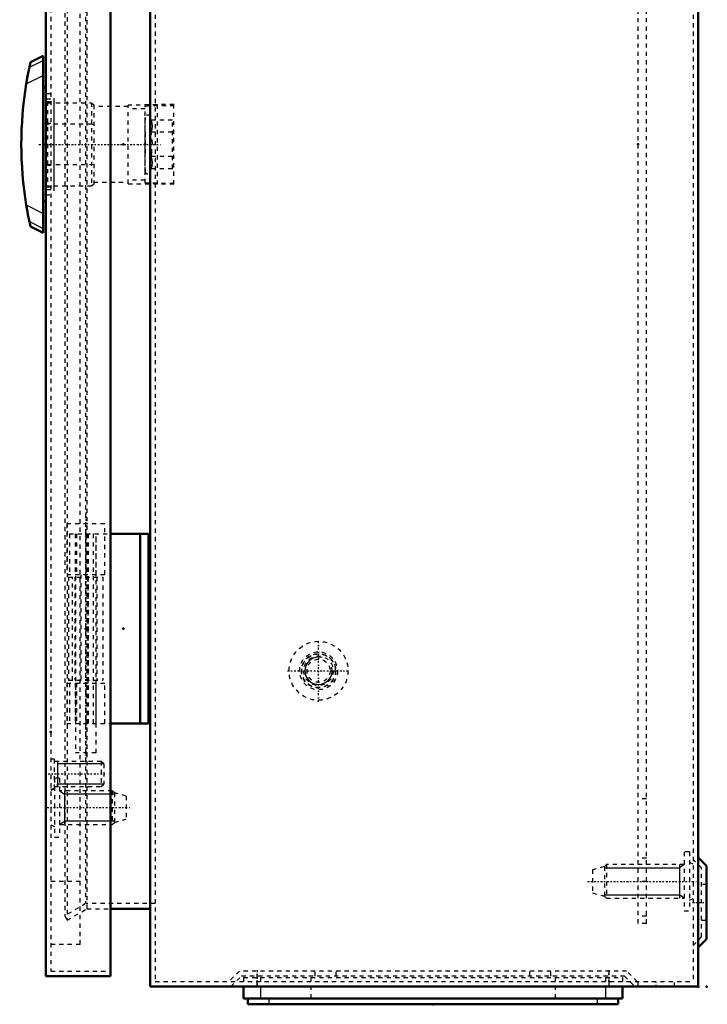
# Model space of a CAD drawing. Header units: millimetres. Extents: x 0 to 1077, y 0 to 862.
# Tile 1 of 4: x 0 to 163, y 197 to 431. Entities that reach past the tile are written whole.
import ezdxf

# ---------------------------------------------------------------- set-up
doc = ezdxf.new("R2010")
doc.units = ezdxf.units.MM
doc.linetypes.add('Center', pattern=[1.5, 0.45, -0.5, 0.05, -0.5])
doc.linetypes.add('Dashed', pattern=[2, 1, -1])
for name, color, linetype, lineweight in [('2d ConnectionPoints', 7, 'Continuous', 50), ('AM_0', 7, 'Continuous', 50), ('AM_4', 3, 'Continuous', 25), ('AM_5', 3, 'Continuous', 25), ('AM_7', 7, 'Center', 25), ('AM_9', 6, 'Dashed', 25)]:
    doc.layers.add(name, color=color, linetype=linetype, lineweight=lineweight)

# ---------------------------------------------------------------- blocks, each defined once
blk = doc.blocks.new('8_AG01S_GPG_0__0_in_MAS0403015R5_0__1300')
at = {"layer": 'AM_0'}
for p, q in [((52.8, 201.7), (52.8, 198.9)), ((142.8, 201.7), (142.8, 198.9)), ((52.8, 198.9), (142.8, 198.9))]:
    blk.add_line(p, q, dxfattribs=at)
at = {"layer": 'AM_4'}
for p, q in [((56.8, 201.7), (56.8, 198.9)), ((138.8, 201.7), (138.8, 198.9))]:
    blk.add_line(p, q, dxfattribs=at)
at = {"layer": 'AM_9'}
for p, q in [((52.8, 203.9), (52.8, 201.7)), ((52.8, 203.9), (142.8, 203.9)), ((56.8, 203.9), (56.8, 201.7)), ((68.8, 203.9), (68.8, 198.9)), ((126.8, 203.9), (126.8, 198.9)), ((138.8, 203.9), (138.8, 201.7)), ((142.8, 203.9), (142.8, 201.7))]:
    blk.add_line(p, q, dxfattribs=at)
blk = doc.blocks.new('9_AF01SR5_GP_0__0_in_MAS0403015R5_0__1300')
at = {"layer": 'AM_0'}
for p, q in [((53.8, 198.9), (53.8, 197.5)), ((141.8, 198.9), (141.8, 197.5)), ((53.8, 197.5), (141.8, 197.5))]:
    blk.add_line(p, q, dxfattribs=at)
at = {"layer": 'AM_4'}
for p, q in [((58.8, 198.9), (58.8, 197.5)), ((136.8, 198.9), (136.8, 197.5))]:
    blk.add_line(p, q, dxfattribs=at)
blk = doc.blocks.new('10_AMP04030_MPL_0__0_in_MAS0403015R5_0__1300')
at = {"layer": 'AM_9'}
for p, q in [((146.5, 216.7), (146.5, 586.7)), ((148.5, 586.7), (146.5, 586.7)), ((148.5, 584.95), (146.5, 584.95)), ((148.5, 216.7), (148.5, 586.7)), ((148.5, 576.7), (146.5, 576.7)), ((146.5, 571.2), (148.5, 571.2)), ((148.5, 557.1), (146.5, 557.1)), ((148.5, 246.3), (146.5, 246.3)), ((148.5, 232.2), (146.5, 232.2)), ((148.5, 226.7), (146.5, 226.7)), ((148.5, 218.45), (146.5, 218.45)), ((148.5, 216.7), (146.5, 216.7))]:
    blk.add_line(p, q, dxfattribs=at)
blk = doc.blocks.new('12_ALL503_0_0__0_in_MAS0403015R5_0__1300')
at = {"layer": 'AM_0'}
for p, q in [((2.16, 421.2), (1.91, 420.02)), ((5.2, 422.7), (2.16, 421.2)), ((5.2, 422.7), (5.2, 380.7)), ((5.8, 415.2), (5.2, 415.2)), ((5.2, 388.2), (5.8, 388.2)), ((1.91, 383.38), (2.16, 382.2)), ((2.16, 382.2), (5.2, 380.7))]:
    blk.add_line(p, q, dxfattribs=at)
for points in [[(1.91, 420.02), (1.83, 419.66), (1.71, 419.03), (1.49, 417.88), (1.25, 416.56), (1.17, 416.07)], [(1.17, 387.33), (1.31, 386.51), (1.45, 385.73), (1.58, 384.99), (1.71, 384.34), (1.85, 383.68), (1.91, 383.38)]]:
    blk.add_lwpolyline(points, dxfattribs=at)
blk.add_arc((88.9, 401.7), 88.9, 170.6956, 189.3044, dxfattribs=at)
at = {"layer": 'AM_4'}
for p, q in [((1.91, 420.02), (5.2, 421.65)), ((1.17, 416.07), (5.2, 418.07)), ((1.17, 387.33), (5.2, 385.33)), ((1.91, 383.38), (5.2, 381.75))]:
    blk.add_line(p, q, dxfattribs=at)
at = {"layer": 'AM_5'}
blk.add_line((7.7, 412.7), (7.7, 390.7), dxfattribs=at)
at = {"layer": 'AM_7'}
blk.add_line((4.19, 401.7), (33.29, 401.7), dxfattribs=at)
at = {"layer": 'AM_9'}
for p, q in [((6.2, 411.85), (6.2, 391.55)), ((6.2, 411.6), (16.7, 411.6)), ((16.7, 411.6), (17.2, 411.1)), ((16.7, 411.6), (16.7, 391.8)), ((17.2, 411.1), (17.2, 392.3)), ((25.38, 410.7), (17.2, 410.7)), ((32.26, 411.1), (25.38, 411.02)), ((25.38, 392.38), (25.38, 411.02)), ((29.38, 410.19), (25.38, 410.19)), ((29.38, 410.89), (36.26, 410.97)), ((29.38, 392.51), (29.38, 410.89)), ((32.26, 411.16), (32.26, 392.24)), ((36.26, 411.16), (32.26, 411.16)), ((36.26, 392.24), (36.26, 411.16)), ((29.39, 407.47), (29.38, 407.47)), ((29.4, 408.08), (29.39, 407.47)), ((29.4, 395.32), (29.4, 408.08)), ((30.86, 407.47), (30.56, 408.29)), ((30.56, 395.11), (30.56, 408.29)), ((35.88, 407.47), (30.86, 407.47)), ((35.88, 395.93), (35.88, 407.47)), ((6.2, 406.32), (5.8, 406.32)), ((16.7, 406.49), (6.2, 406.49)), ((17.2, 406.38), (16.7, 406.49)), ((29.39, 404.59), (29.38, 404.59)), ((29.39, 404.59), (29.39, 398.81)), ((35.88, 404.59), (30.86, 404.59)), ((29.39, 398.81), (29.38, 398.81)), ((35.88, 398.81), (30.86, 398.81)), ((5.8, 397.08), (6.2, 397.08)), ((6.2, 396.91), (16.7, 396.91)), ((16.7, 396.91), (17.2, 397.02)), ((29.39, 395.93), (29.38, 395.93)), ((29.39, 395.93), (29.4, 395.32)), ((30.56, 395.11), (30.86, 395.93)), ((35.88, 395.93), (30.86, 395.93)), ((29.38, 393.21), (25.38, 393.21)), ((16.7, 391.8), (6.2, 391.8)), ((17.2, 392.3), (16.7, 391.8)), ((17.2, 392.7), (25.38, 392.7)), ((25.38, 392.38), (32.26, 392.3)), ((36.26, 392.43), (29.38, 392.51)), ((36.26, 392.24), (32.26, 392.24))]:
    blk.add_line(p, q, dxfattribs=at)
for points in [[(30.86, 404.59), (31.06, 405.29), (31.14, 406), (31.07, 406.74), (30.86, 407.47)], [(30.86, 398.81), (30.98, 399.56), (31.13, 402.01), (30.87, 404.52), (30.86, 404.59)], [(30.86, 395.93), (31.06, 396.63), (31.14, 397.34), (31.07, 398.08), (30.86, 398.81)]]:
    blk.add_lwpolyline(points, dxfattribs=at)
for centre, start, end in [((30, 408.08), 20, 179.6782), ((30, 395.32), 180.3218, 340)]:
    blk.add_arc(centre, 0.6, start, end, dxfattribs=at)
blk = doc.blocks.new('13_ADP04030R5_0__0_in_MAS0403015R5_0__1300')
at = {"layer": 'AM_0'}
for p, q in [((5.8, 599.2), (21.2, 599.2)), ((5.8, 599.2), (5.8, 204.2)), ((21.2, 599.2), (21.2, 204.2)), ((5.8, 204.2), (21.2, 204.2))]:
    blk.add_line(p, q, dxfattribs=at)
at = {"layer": 'AM_5'}
for p, q in [((8.6, 554.2), (8.6, 553.59)), ((8.6, 554.2), (8.6, 548.2)), ((10.3, 553.59), (8.6, 553.59)), ((19.6, 553.59), (10.3, 553.59)), ((10.3, 548.81), (8.6, 548.81)), ((8.6, 548.2), (8.6, 548.81)), ((19.6, 548.81), (10.3, 548.81)), ((8.6, 255.2), (8.6, 254.59)), ((8.6, 255.2), (8.6, 249.2)), ((10.3, 254.59), (8.6, 254.59)), ((19.6, 254.59), (10.3, 254.59)), ((10.3, 249.81), (8.6, 249.81)), ((8.6, 249.2), (8.6, 249.81)), ((9.1, 248.2), (10.27, 247.43)), ((10.27, 248.2), (10.27, 240.2)), ((19.6, 249.81), (10.3, 249.81)), ((10.3, 247.43), (10.27, 247.43)), ((22.1, 247.43), (10.3, 247.43)), ((9.1, 240.2), (10.27, 240.97)), ((10.3, 240.97), (10.27, 240.97)), ((22.1, 240.97), (10.3, 240.97))]:
    blk.add_line(p, q, dxfattribs=at)
at = {"layer": 'AM_7'}
for p, q in [((6.37, 551.2), (20.23, 551.2)), ((6.37, 252.2), (20.23, 252.2)), ((6.1, 244.2), (25.79, 244.2))]:
    blk.add_line(p, q, dxfattribs=at)
at = {"layer": 'AM_9'}
for p, q in [((21.2, 598), (7, 598)), ((7, 598), (7, 205.4)), ((14, 591.7), (7, 591.7)), ((14, 211.7), (14, 591.7)), ((14, 576.7), (7, 576.7)), ((7.8, 554.7), (7, 554.7)), ((7.8, 554.7), (7.8, 547.7)), ((18.99, 554.2), (7.8, 554.2)), ((19.6, 553.59), (18.99, 554.2)), ((18.99, 554.2), (18.99, 548.2)), ((19.6, 553.59), (19.6, 548.81)), ((7, 547.7), (7.8, 547.7)), ((7.8, 548.2), (18.99, 548.2)), ((18.99, 548.2), (19.6, 548.81)), ((11.2, 528.95), (11.2, 504.45)), ((11.2, 528.95), (19.4, 528.95)), ((12.13, 504.45), (12.13, 528.95)), ((12.7, 528.95), (12.7, 504.45)), ((17.9, 528.95), (17.9, 504.45)), ((19.4, 528.95), (19.4, 504.45)), ((11.2, 504.45), (19.4, 504.45)), ((7, 413.7), (5.8, 413.7)), ((7, 412.45), (5.8, 412.45)), ((7, 411.85), (5.8, 411.85)), ((7, 406.67), (5.8, 406.67)), ((7, 396.73), (5.8, 396.73)), ((7, 391.55), (5.8, 391.55)), ((7, 390.95), (5.8, 390.95)), ((5.8, 389.7), (7, 389.7)), ((11.2, 298.95), (11.2, 274.45)), ((11.2, 298.95), (19.4, 298.95)), ((12.13, 274.45), (12.13, 298.95)), ((12.7, 298.95), (12.7, 274.45)), ((17.9, 298.95), (17.9, 274.45)), ((19.4, 298.95), (19.4, 274.45)), ((11.2, 274.45), (19.4, 274.45)), ((7.8, 255.7), (7, 255.7)), ((7.8, 255.7), (7.8, 248.7)), ((18.99, 255.2), (7.8, 255.2)), ((19.6, 254.59), (18.99, 255.2)), ((18.99, 255.2), (18.99, 249.2)), ((19.6, 254.59), (19.6, 249.81)), ((9.1, 251.2), (7.9, 251.2)), ((7.9, 251.2), (7.9, 237.2)), ((9.1, 251.2), (9.1, 237.2)), ((7.9, 248.7), (7, 248.28)), ((7, 248.7), (7.8, 248.7)), ((7.8, 249.2), (18.99, 249.2)), ((21.6, 248.2), (9.1, 248.2)), ((18.99, 249.2), (19.6, 249.81)), ((22.1, 247.7), (21.6, 248.2)), ((21.6, 248.2), (21.6, 240.2)), ((24.9, 246.95), (22.1, 247.7)), ((22.1, 247.7), (22.1, 240.7)), ((24.9, 246.95), (24.9, 241.45)), ((22.1, 240.7), (24.9, 241.45)), ((7, 240.12), (7.9, 239.7)), ((9.1, 240.2), (21.6, 240.2)), ((21.6, 240.2), (22.1, 240.7)), ((7.9, 237.2), (9.1, 237.2)), ((14, 226.7), (7, 226.7)), ((14, 211.7), (7, 211.7)), ((7, 205.4), (21.2, 205.4))]:
    blk.add_line(p, q, dxfattribs=at)
blk = doc.blocks.new('14_MMSH06SS_0__right_2_0_in_MAS0403015R5_0__1300')
at = {"layer": 'AM_0'}
for p, q in [((21.2, 309.2), (30.2, 309.2)), ((28.2, 309.2), (28.2, 264.2)), ((30.2, 309.2), (30.2, 264.2)), ((21.2, 264.2), (30.2, 264.2))]:
    blk.add_line(p, q, dxfattribs=at)
at = {"layer": 'AM_7'}
blk.add_line((15.3, 314.32), (15.3, 254.48), dxfattribs=at)
at = {"layer": 'AM_9'}
for p, q in [((19.8, 311.6), (10.8, 311.6)), ((10.8, 311.6), (10.8, 299.6)), ((19.8, 299.6), (19.8, 311.6)), ((11.41, 309.2), (11.41, 299.6)), ((11.41, 309.2), (21.2, 309.2)), ((12.8, 309.2), (12.8, 299.6)), ((12.85, 309.2), (12.85, 257.2)), ((13.14, 309.2), (13.14, 299.6)), ((15.3, 309.2), (15.3, 299.6)), ((15.91, 309.2), (15.91, 264.2)), ((17.06, 309.2), (17.06, 264.2)), ((17.75, 257.2), (17.75, 309.2)), ((17.8, 299.6), (17.8, 309.2)), ((10.8, 299.6), (19.8, 299.6)), ((14.11, 299.6), (14.11, 273.8)), ((15.84, 273.8), (15.84, 299.6)), ((10.8, 273.8), (10.8, 264.2)), ((10.8, 273.8), (19.8, 273.8)), ((11.41, 273.8), (11.41, 264.2)), ((12.8, 273.8), (12.8, 264.2)), ((13.14, 273.8), (13.14, 264.2)), ((15.3, 273.8), (15.3, 264.2)), ((17.8, 264.2), (17.8, 273.8)), ((19.8, 264.2), (19.8, 273.8)), ((10.8, 264.2), (21.2, 264.2)), ((17.75, 257.2), (12.85, 257.2))]:
    blk.add_line(p, q, dxfattribs=at)
blk = doc.blocks.new('15_MAS0403015_0__0_in_MAS0403015R5_0__1300')
at = {"layer": 'AM_0'}
for p, q in [((30.6, 601.7), (160.8, 601.7)), ((30.6, 601.7), (30.6, 201.7)), ((160.8, 601.7), (160.8, 201.7)), ((162.8, 590.4), (160.8, 592.4)), ((162.8, 573), (162.8, 590.4)), ((30.6, 583.2), (21.2, 583.2)), ((160.8, 571), (162.8, 573)), ((162.8, 230.4), (160.8, 232.4)), ((162.8, 213), (162.8, 230.4)), ((21.2, 220.2), (30.6, 220.2)), ((160.8, 211), (162.8, 213)), ((30.6, 201.7), (160.8, 201.7))]:
    blk.add_line(p, q, dxfattribs=at)
at = {"layer": 'AM_5'}
for p, q in [((138.5, 579.93), (146.5, 579.93)), ((146.5, 579.93), (148.5, 579.93)), ((148.5, 579.93), (156.33, 579.93)), ((157.5, 580.7), (156.33, 579.93)), ((156.33, 580.7), (156.33, 572.7)), ((138.5, 573.47), (146.5, 573.47)), ((146.5, 573.47), (148.5, 573.47)), ((148.5, 573.47), (156.33, 573.47)), ((157.5, 572.7), (156.33, 573.47)), ((138.5, 229.93), (146.5, 229.93)), ((146.5, 229.93), (148.5, 229.93)), ((148.5, 229.93), (156.33, 229.93)), ((157.5, 230.7), (156.33, 229.93)), ((156.33, 230.7), (156.33, 222.7)), ((138.5, 223.47), (146.5, 223.47)), ((146.5, 223.47), (148.5, 223.47)), ((148.5, 223.47), (156.33, 223.47)), ((157.5, 222.7), (156.33, 223.47))]:
    blk.add_line(p, q, dxfattribs=at)
for centre in [(70.6, 526.7), (70.6, 276.7)]:
    blk.add_arc(centre, 3.23, 75, 15, dxfattribs=at)
at = {"layer": 'AM_7'}
for p, q in [((159.44, 581.7), (162.96, 581.7)), ((134.5, 576.7), (160.79, 576.7)), ((70.6, 519.35), (70.6, 534.05)), ((63.25, 526.7), (77.95, 526.7)), ((70.6, 269.35), (70.6, 284.05)), ((63.25, 276.7), (77.95, 276.7)), ((134.5, 226.7), (160.79, 226.7)), ((159.44, 221.7), (162.96, 221.7)), ((56.05, 205.58), (56.05, 201.51)), ((139.55, 205.58), (139.55, 201.51)), ((150.8, 201.64), (150.8, 202.96))]:
    blk.add_line(p, q, dxfattribs=at)
at = {"layer": 'AM_9'}
for p, q in [((159.6, 600.5), (31.8, 600.5)), ((31.8, 600.5), (31.8, 202.9)), ((159.6, 600.5), (159.6, 202.9)), ((161.6, 589.9), (159.6, 591.9)), ((161.6, 573.5), (161.6, 589.9)), ((10.9, 585.91), (10.3, 584.87)), ((10.3, 584.87), (15.28, 582)), ((10.3, 584.87), (10.3, 218.53)), ((15.6, 583.2), (10.9, 585.91)), ((10.9, 585.91), (10.9, 217.49)), ((162.8, 585.95), (161.6, 585.95)), ((21.2, 583.2), (15.6, 583.2)), ((15.6, 583.2), (15.6, 220.2)), ((158.7, 583.7), (157.5, 583.7)), ((157.5, 583.7), (157.5, 569.7)), ((158.7, 583.7), (158.7, 569.7)), ((15.28, 582), (15.28, 221.4)), ((15.28, 582), (31.8, 582)), ((138.5, 580.2), (135.7, 579.45)), ((139, 580.7), (138.5, 580.2)), ((138.5, 580.2), (138.5, 573.2)), ((157.5, 580.7), (139, 580.7)), ((139, 580.7), (139, 572.7)), ((159.6, 580.78), (158.7, 581.2)), ((135.7, 579.45), (135.7, 573.95)), ((161.6, 577.45), (162.8, 577.45)), ((135.7, 573.95), (138.5, 573.2)), ((138.5, 573.2), (139, 572.7)), ((159.6, 571.5), (161.6, 573.5)), ((139, 572.7), (157.5, 572.7)), ((158.7, 572.2), (159.6, 572.62)), ((157.5, 569.7), (158.7, 569.7)), ((158.7, 233.7), (157.5, 233.7)), ((157.5, 233.7), (157.5, 219.7)), ((158.7, 233.7), (158.7, 219.7)), ((161.6, 229.9), (159.6, 231.9)), ((138.5, 230.2), (135.7, 229.45)), ((135.7, 229.45), (135.7, 223.95)), ((139, 230.7), (138.5, 230.2)), ((138.5, 230.2), (138.5, 223.2)), ((157.5, 230.7), (139, 230.7)), ((139, 230.7), (139, 222.7)), ((159.6, 230.78), (158.7, 231.2)), ((161.6, 213.5), (161.6, 229.9)), ((162.8, 225.95), (161.6, 225.95)), ((135.7, 223.95), (138.5, 223.2)), ((138.5, 223.2), (139, 222.7)), ((139, 222.7), (157.5, 222.7)), ((158.7, 222.2), (159.6, 222.62)), ((15.28, 221.4), (10.3, 218.53)), ((10.9, 217.49), (15.6, 220.2)), ((31.8, 221.4), (15.28, 221.4)), ((15.6, 220.2), (21.2, 220.2)), ((10.3, 218.53), (10.9, 217.49)), ((157.5, 219.7), (158.7, 219.7)), ((161.6, 217.45), (162.8, 217.45)), ((159.6, 211.5), (161.6, 213.5)), ((51.8, 205.4), (49.3, 202.9)), ((49.8, 201.7), (52.3, 204.2)), ((143.8, 205.4), (51.8, 205.4)), ((143.3, 204.2), (52.3, 204.2)), ((56.05, 201.7), (56.05, 205.4)), ((69.8, 204.2), (69.8, 205.4)), ((74.8, 204.2), (74.8, 205.4)), ((120.8, 204.2), (120.8, 205.4)), ((125.8, 204.2), (125.8, 205.4)), ((139.55, 205.4), (139.55, 201.7)), ((143.3, 204.2), (145.8, 201.7)), ((146.3, 202.9), (143.8, 205.4)), ((31.8, 202.9), (159.6, 202.9)), ((146.45, 202.9), (146.45, 201.7)), ((155.15, 201.7), (155.15, 202.9))]:
    blk.add_line(p, q, dxfattribs=at)
for centre, radius in [((70.6, 526.7), 7), ((70.6, 526.7), 4.5), ((70.6, 526.7), 4.08), ((70.6, 526.7), 4), ((70.6, 526.7), 3.5), ((70.6, 526.7), 2.75), ((70.6, 276.7), 7), ((70.6, 276.7), 4.5), ((70.6, 276.7), 4.08), ((70.6, 276.7), 4), ((70.6, 276.7), 3.5), ((70.6, 276.7), 2.75)]:
    blk.add_circle(centre, radius, dxfattribs=at)

msp = doc.modelspace()

# ---------------------------------------------------------------- linework, layer by layer
at = {"layer": '2d ConnectionPoints'}
for p in [(5.8, 401.7), (5.8, 401.7), (5.8, 401.7), (24.2, 401.7), (29.378, 401.7), (146.5, 401.7), (146.5, 401.7), (15.3, 286.7), (15.3, 286.7), (24.2, 286.7), (24.2, 286.7), (7, 262.2), (160.8, 201.7), (162.8, 201.7), (97.8, 197.5), (97.8, 197.5), (97.8, 197.5)]:
    msp.add_point(p, dxfattribs=at)

# ---------------------------------------------------------------- block references
for name in ['15_MAS0403015_0__0_in_MAS0403015R5_0__1300', '13_ADP04030R5_0__0_in_MAS0403015R5_0__1300', '10_AMP04030_MPL_0__0_in_MAS0403015R5_0__1300', '12_ALL503_0_0__0_in_MAS0403015R5_0__1300', '14_MMSH06SS_0__right_2_0_in_MAS0403015R5_0__1300', '8_AG01S_GPG_0__0_in_MAS0403015R5_0__1300', '9_AF01SR5_GP_0__0_in_MAS0403015R5_0__1300']:
    msp.add_blockref(name, (0, 0))

doc.saveas('drawing.dxf')
